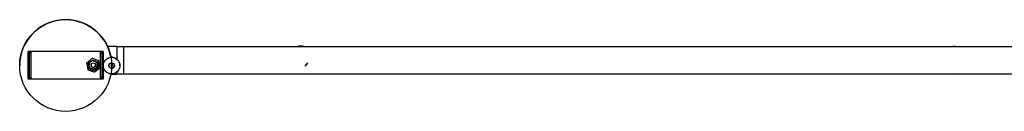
# Model space of a CAD drawing. Header units: millimetres. Extents: x 1361 to 3386, y 1197 to 2919.
# Tile 2 of 3: x 1361 to 2250, y 2836 to 2919. Entities that reach past the tile are written whole.
import ezdxf

# ---------------------------------------------------------------- set-up
doc = ezdxf.new("R2010")
doc.units = ezdxf.units.MM
doc.header["$PDSIZE"] = -1

msp = doc.modelspace()

# ---------------------------------------------------------------- linework, layer by layer
at = {"color": 7, "linetype": 'Continuous', "lineweight": 25}
for p, q in [((1369.63, 2890.21), (1368.63, 2890.21)), ((1368.63, 2890.03), (1368.63, 2890.21)), ((1368.63, 2890.03), (1369.63, 2890.03)), ((1368.63, 2888.01), (1368.63, 2890.03)), ((1369.63, 2890.03), (1369.63, 2890.21)), ((1369.63, 2890.03), (1369.63, 2888.01)), ((1371.13, 2890.22), (1371.13, 2890.23)), ((1433.65, 2890.23), (1371.13, 2890.23)), ((1371.13, 2865.22), (1371.13, 2890.22)), ((1433.65, 2890.22), (1371.13, 2890.22)), ((1433.65, 2890.22), (1433.65, 2890.23)), ((1433.65, 2890.22), (1433.65, 2865.22)), ((1435.15, 2890.21), (1436.15, 2890.21)), ((1435.15, 2890.21), (1435.15, 2890.03)), ((1435.15, 2888.01), (1435.15, 2890.03)), ((1435.15, 2890.03), (1436.15, 2890.03)), ((1436.15, 2890.21), (1436.15, 2890.03)), ((1436.15, 2890.03), (1436.15, 2888.01)), ((1448.74, 2894.73), (1440.13, 2894.73)), ((1448.74, 2894.73), (1448.74, 2883.12)), ((1448.74, 2894.73), (1448.74, 2883.12)), ((1448.74, 2894.73), (1454.59, 2894.73)), ((1454.59, 2894.73), (1454.59, 2869.73)), ((2954.59, 2894.48), (1454.59, 2894.48)), ((1369.63, 2888.01), (1368.63, 2888.01)), ((1368.63, 2867.01), (1368.63, 2888.01)), ((1369.63, 2867.01), (1369.63, 2888.01)), ((1425.6, 2883.45), (1421.97, 2880.31)), ((1425.6, 2883.42), (1421.97, 2880.28)), ((1426.19, 2883.96), (1425.6, 2883.45)), ((1425.6, 2883.42), (1426.19, 2883.93)), ((1426.19, 2883.96), (1426.19, 2883.93)), ((1426.92, 2883.71), (1426.19, 2883.96)), ((1426.19, 2883.93), (1426.92, 2883.68)), ((1431.45, 2882.14), (1426.92, 2883.71)), ((1431.45, 2882.11), (1426.92, 2883.68)), ((1432.19, 2881.88), (1431.45, 2882.14)), ((1431.45, 2882.11), (1432.19, 2881.85)), ((1432.19, 2881.88), (1432.19, 2881.85)), ((1432.33, 2881.12), (1432.19, 2881.88)), ((1432.19, 2881.85), (1432.33, 2881.09)), ((1433.24, 2876.41), (1432.33, 2881.12)), ((1433.24, 2876.38), (1432.33, 2881.09)), ((1436.15, 2888.01), (1435.15, 2888.01)), ((1435.15, 2888.01), (1435.15, 2867.01)), ((1436.15, 2888.01), (1436.15, 2867.01)), ((1360.89, 2877.48), (1360.89, 2877.47)), ((1421.97, 2880.31), (1421.38, 2879.8)), ((1421.38, 2879.77), (1421.97, 2880.28)), ((1421.38, 2879.8), (1421.38, 2879.77)), ((1421.53, 2879.01), (1421.38, 2879.77)), ((1421.53, 2879.01), (1422.44, 2874.3)), ((1422.59, 2873.54), (1422.44, 2874.3)), ((1423.32, 2873.28), (1422.59, 2873.54)), ((1423.32, 2873.28), (1427.85, 2871.71)), ((1423.39, 2877.72), (1423.39, 2877.72)), ((1423.39, 2877.71), (1423.39, 2877.71)), ((1423.39, 2877.7), (1423.39, 2877.69)), ((1423.39, 2877.7), (1423.39, 2877.7)), ((1423.39, 2877.69), (1423.39, 2877.69)), ((1423.39, 2877.68), (1423.39, 2877.68)), ((1425.39, 2878.31), (1425.39, 2877.75)), ((1428.59, 2871.46), (1427.85, 2871.71)), ((1429.17, 2871.97), (1428.59, 2871.46)), ((1429.17, 2871.97), (1432.8, 2875.11)), ((1429.39, 2877.75), (1429.39, 2878.31)), ((1431.39, 2877.73), (1431.39, 2877.73)), ((1431.39, 2877.72), (1431.39, 2877.72)), ((1431.39, 2877.71), (1431.39, 2877.71)), ((1431.39, 2877.7), (1431.39, 2877.7)), ((1431.39, 2877.69), (1431.39, 2877.69)), ((1431.39, 2877.68), (1431.39, 2877.68)), ((1431.39, 2877.67), (1431.39, 2877.67)), ((1433.39, 2875.62), (1432.8, 2875.11)), ((1433.39, 2875.65), (1433.24, 2876.41)), ((1433.24, 2876.38), (1433.39, 2875.62)), ((1433.39, 2875.65), (1433.39, 2875.62)), ((1443.88, 2877.92), (1443.82, 2879.91)), ((1444.35, 2877.42), (1444.35, 2878.17)), ((1444.84, 2877.51), (1444.85, 2877.57)), ((1448.74, 2871.75), (1448.74, 2869.73)), ((1451.35, 2877.42), (1451.35, 2877.43)), ((1368.63, 2867.01), (1369.63, 2867.01)), ((1368.63, 2865.03), (1368.63, 2867.01)), ((1369.63, 2865.03), (1368.63, 2865.03)), ((1369.63, 2867.01), (1369.63, 2865.03)), ((1433.65, 2865.22), (1371.13, 2865.22)), ((1435.15, 2867.01), (1436.15, 2867.01)), ((1435.15, 2865.03), (1435.15, 2867.01)), ((1436.15, 2865.03), (1435.15, 2865.03)), ((1436.15, 2867.01), (1436.15, 2865.03)), ((1443.16, 2869.73), (1448.74, 2869.73)), ((1454.59, 2869.73), (1448.74, 2869.73)), ((1454.59, 2869.98), (2954.59, 2869.98))]:
    msp.add_line(p, q, dxfattribs=at)
at = {"color": 7, "linetype": 'Continuous'}
msp.add_line((1618.56, 2876.82), (1621.11, 2879.9), dxfattribs=at)
at = {"color": 7, "linetype": 'Continuous', "lineweight": 25, "flags": 128}
for points in [[(2205.69, 2894.48), (2204.74, 2894.53), (2203.48, 2894.48)], [(1431.89, 2877.72), (1431.88, 2877.51), (1431.64, 2876.25)], [(2203.48, 2869.98), (2205.47, 2869.96), (2205.69, 2869.98)]]:
    msp.add_lwpolyline(points, dxfattribs=at)
at = {"color": 7, "linetype": 'Continuous', "lineweight": 25}
for centre, radius in [((1402.39, 2877.47), 41.5), ((1427.39, 2877.7), 4.5), ((1427.39, 2877.72), 4.25), ((1443.85, 2877.42), 7.5), ((1427.39, 2877.67), 2.1), ((1427.39, 2877.75), 2), ((1443.85, 2877.42), 2.5), ((1443.85, 2877.42), 0.5)]:
    msp.add_circle(centre, radius, dxfattribs=at)
for centre, radius, start, end in [((1402.39, 2877.48), 41.5, 10.32595, 179.99802), ((1370.5, 2819.66), 70.57, 89.4926, 91.52251), ((1370.75, 2847.88), 42.34, 89.4926, 91.52251), ((1434.27, 2819.66), 70.57, 88.47749, 90.5074), ((1434.02, 2847.88), 42.34, 88.47749, 90.5074), ((1614.83, 2882.51), 12.5, 73.3011, 106.6989), ((1614.83, 2882.51), 12.3, 76.7558, 103.2442), ((2204.59, 2882.23), 12.5, 78.52166, 101.47834), ((1427.39, 2877.67), 4, 90.94932, 135.94816), ((1427.39, 2877.69), 6, 94.45397, 107.34058), ((1427.39, 2877.7), 6, 34.45523, 47.34238), ((1443.85, 2877.43), 7.5, 0.00123, 94.77511), ((1427.39, 2877.7), 6, 154.45326, 167.34073), ((1427.39, 2877.7), 6, 214.45523, 227.34238), ((1427.39, 2877.72), 4.5, 180.00197, 340.89646), ((1427.39, 2877.73), 4.25, 180.00164, 359.99836), ((1427.39, 2877.81), 2.1, 181.85121, 358.14879), ((1427.39, 2877.7), 6, 274.45397, 287.34058), ((1427.39, 2877.7), 6, 334.45326, 347.34073), ((1443.85, 2877.45), 2.5, 270.09417, 359.99888), ((1443.85, 2877.53), 1, 354.49932, 88.4593), ((1443.85, 2877.61), 0.75, 272.72418, 87.6358), ((1443.85, 2877.65), 0.75, 272.77269, 358.30671), ((1443.85, 2877.61), 1, 271.78835, 354.49674), ((1443.85, 2877.53), 1, 271.69474, 354.49674), ((1370.75, 2822.88), 42.34, 89.4926, 91.52251), ((1434.02, 2822.88), 42.34, 88.47749, 90.5074), ((2204.59, 2882.23), 12.5, 258.52166, 281.47834)]:
    msp.add_arc(centre, radius, start, end, dxfattribs=at)
for points, knots in [([(1431.37, 2877.68), (1431.38, 2877.71), (1431.48, 2878.24), (1431.12, 2879.32), (1430.21, 2880.62), (1429.06, 2881.51), (1426.97, 2881.7), (1427.66, 2881.67), (1425.73, 2881.52), (1424.46, 2880.53), (1423.56, 2879.19), (1423.28, 2877.61), (1423.62, 2876.04), (1424.53, 2874.73), (1425.88, 2873.86), (1427.45, 2873.57), (1429.02, 2873.91), (1430.34, 2874.82), (1431.2, 2876.17), (1431.49, 2877.74), (1431.15, 2879.31), (1430.24, 2880.61), (1428.89, 2881.52), (1427.84, 2881.62), (1427.32, 2881.67)], [0, 0, 0, 0, 0.0020015, 0.0499687, 0.097936, 0.1459033, 0.1938705, 0.2245799, 0.280491, 0.3284582, 0.3764255, 0.4243928, 0.47236, 0.5203273, 0.5682946, 0.6162618, 0.6642291, 0.7121964, 0.7601637, 0.8081309, 0.8560982, 0.9040655, 0.9520327, 1, 1, 1, 1]), ([(1431.37, 2877.73), (1431.38, 2877.75), (1431.48, 2878.28), (1431.11, 2879.36), (1430.25, 2880.67), (1428.89, 2881.54), (1427.32, 2881.83), (1425.75, 2881.49), (1424.44, 2880.58), (1423.55, 2879.25), (1423.45, 2878.22), (1423.4, 2877.72)], [0, 0, 0, 0, 0.005216, 0.130216, 0.255216, 0.380216, 0.505216, 0.630216, 0.755216, 0.880216, 1, 1, 1, 1]), ([(1431.37, 2877.72), (1431.38, 2877.74), (1431.48, 2878.27), (1431.11, 2879.35), (1430.25, 2880.66), (1428.89, 2881.53), (1427.32, 2881.82), (1425.75, 2881.48), (1424.44, 2880.57), (1423.55, 2879.24), (1423.45, 2878.21), (1423.4, 2877.71)], [0, 0, 0, 0, 0.005216, 0.130216, 0.255216, 0.380216, 0.505216, 0.630216, 0.755216, 0.880216, 1, 1, 1, 1]), ([(1431.37, 2877.71), (1431.38, 2877.73), (1431.48, 2878.26), (1431.11, 2879.35), (1430.25, 2880.66), (1428.89, 2881.52), (1427.32, 2881.81), (1425.75, 2881.47), (1424.44, 2880.56), (1423.55, 2879.23), (1423.45, 2878.2), (1423.4, 2877.7)], [0, 0, 0, 0, 0.005216, 0.130216, 0.255216, 0.380216, 0.505216, 0.630216, 0.755216, 0.880216, 1, 1, 1, 1]), ([(1431.37, 2877.7), (1431.38, 2877.72), (1431.48, 2878.26), (1431.11, 2879.34), (1430.25, 2880.65), (1428.89, 2881.52), (1427.32, 2881.8), (1425.75, 2881.46), (1424.44, 2880.55), (1423.55, 2879.22), (1423.45, 2878.2), (1423.4, 2877.69)], [0, 0, 0, 0, 0.005216, 0.130216, 0.255216, 0.380216, 0.505216, 0.630216, 0.755216, 0.880216, 1, 1, 1, 1]), ([(1431.37, 2877.69), (1431.38, 2877.71), (1431.48, 2878.25), (1431.11, 2879.33), (1430.25, 2880.64), (1428.89, 2881.51), (1427.32, 2881.79), (1425.75, 2881.45), (1424.44, 2880.54), (1423.55, 2879.21), (1423.45, 2878.19), (1423.4, 2877.68)], [0, 0, 0, 0, 0.005216, 0.130216, 0.255216, 0.380216, 0.505216, 0.630216, 0.755216, 0.880216, 1, 1, 1, 1]), ([(1431.37, 2877.68), (1431.38, 2877.71), (1431.48, 2878.24), (1431.11, 2879.32), (1430.25, 2880.63), (1428.89, 2881.5), (1427.32, 2881.78), (1425.75, 2881.45), (1424.44, 2880.53), (1423.55, 2879.21), (1423.45, 2878.18), (1423.4, 2877.68)], [0, 0, 0, 0, 0.005216, 0.130216, 0.255216, 0.380216, 0.505216, 0.630216, 0.755216, 0.880216, 1, 1, 1, 1]), ([(1431.37, 2877.68), (1431.38, 2877.7), (1431.48, 2878.23), (1431.11, 2879.31), (1430.25, 2880.62), (1428.89, 2881.49), (1427.32, 2881.77), (1425.73, 2881.46), (1424.92, 2880.79), (1424.51, 2880.45)], [0, 0, 0, 0, 0.006906, 0.172422, 0.337937, 0.503453, 0.668969, 0.834484, 1, 1, 1, 1]), ([(1427.32, 2881.67), (1427.75, 2881.61), (1428.62, 2881.48), (1429.75, 2880.75), (1430.58, 2879.73), (1430.98, 2878.51), (1430.98, 2877.35), (1430.72, 2876.68), (1430.6, 2876.4)], [0, 0, 0, 0, 0.178507, 0.357019, 0.53549, 0.70739, 0.875801, 1, 1, 1, 1]), ([(1426.12, 2874.45), (1425.76, 2874.6), (1425.04, 2874.9), (1424.21, 2875.78), (1423.67, 2876.87), (1423.53, 2878.12), (1423.77, 2879.39), (1424.26, 2880.09), (1424.51, 2880.45)], [0, 0, 0, 0, 0.158398, 0.316614, 0.482962, 0.651265, 0.823429, 1, 1, 1, 1]), ([(1430.6, 2876.4), (1430.53, 2876.25), (1430.33, 2875.79), (1429.76, 2875.08), (1428.82, 2874.45), (1427.67, 2874.16), (1426.74, 2874.23), (1426.25, 2874.41), (1426.12, 2874.45)], [0, 0, 0, 0, 0.09263, 0.279407, 0.493991, 0.708575, 0.92316, 1, 1, 1, 1]), ([(1429.48, 2877.76), (1429.48, 2877.75), (1429.5, 2877.57), (1429.43, 2877.23), (1429.25, 2876.74), (1428.92, 2876.3), (1428.58, 2876.03), (1428.37, 2875.92), (1428.29, 2875.89), (1428.34, 2875.91), (1428.57, 2876.04), (1428.94, 2876.34), (1429.27, 2876.82), (1429.46, 2877.34), (1429.48, 2877.68), (1429.49, 2877.83)], [0, 0, 0, 0, 0.00728, 0.082112, 0.15822, 0.271852, 0.388218, 0.44486, 0.491835, 0.539043, 0.606387, 0.73381, 0.844319, 0.928794, 1, 1, 1, 1]), ([(1444.55, 2875.23), (1444.39, 2875.18), (1444.16, 2875.11), (1443.93, 2875.14), (1443.86, 2875.15)], [0, 0, 0, 0, 0.718462, 1, 1, 1, 1]), ([(1445.63, 2875.77), (1445.48, 2875.64), (1445.16, 2875.38), (1444.76, 2875.28), (1444.55, 2875.23)], [0, 0, 0, 0, 0.484589, 1, 1, 1, 1])]:
    msp.add_open_spline(points, degree=3, knots=knots, dxfattribs=at)
at = {"color": 7, "linetype": 'Continuous'}
msp.add_point((1619.84, 2878.36), dxfattribs=at)

doc.saveas('drawing.dxf')
